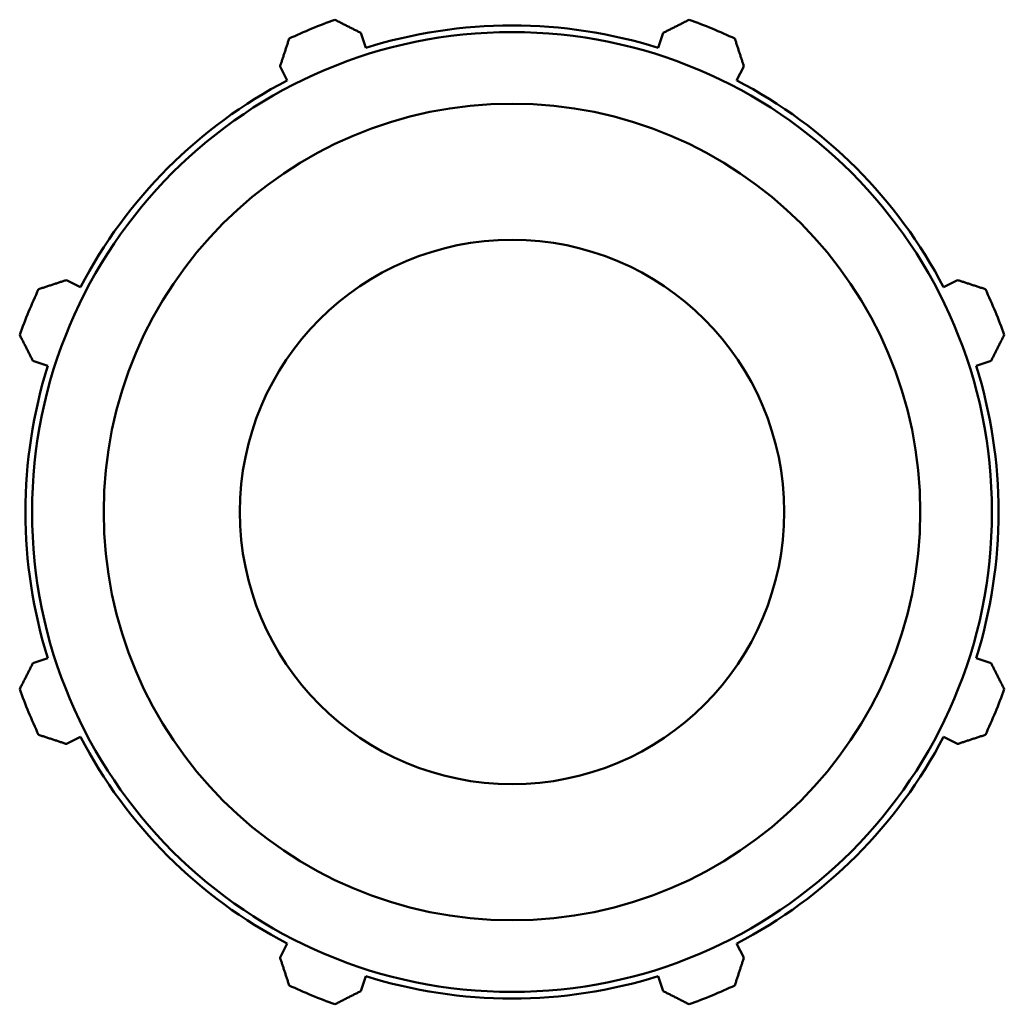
# Model space of a CAD drawing. Header units: inches. Extents: x -3.4 to 52.6, y -12.4 to 33.2.
# Tile 6 of 7: x 40.4 to 42.8, y 12.2 to 14.6. Entities that reach past the tile are written whole.
import ezdxf

# ---------------------------------------------------------------- set-up
doc = ezdxf.new("R2010")
doc.units = ezdxf.units.IN
doc.header["$MEASUREMENT"] = 0
doc.layers.add('Visible (ANSI)', color=7, linetype='Continuous', lineweight=50)

msp = doc.modelspace()

# ---------------------------------------------------------------- linework, layer by layer
at = {"layer": 'Visible (ANSI)'}
for p, q in [((41.2453, 14.5382), (41.2339, 14.5743)), ((41.9614, 14.5743), (41.95, 14.5382)), ((41.0391, 14.4936), (41.0566, 14.4601)), ((42.1387, 14.4601), (42.1562, 14.4936)), ((40.5583, 13.9618), (40.5247, 13.9792)), ((42.6706, 13.9792), (42.6371, 13.9618)), ((40.4441, 13.7844), (40.4801, 13.773)), ((42.7152, 13.773), (42.7513, 13.7844)), ((40.4801, 13.0683), (40.4441, 13.0569)), ((42.7513, 13.0569), (42.7152, 13.0683)), ((40.5247, 12.8621), (40.5583, 12.8796)), ((42.6371, 12.8796), (42.6706, 12.8621)), ((41.0566, 12.3813), (41.0391, 12.3477)), ((42.1562, 12.3477), (42.1387, 12.3813)), ((41.2339, 12.2671), (41.2453, 12.3031)), ((41.95, 12.3031), (41.9614, 12.2671))]:
    msp.add_line(p, q, dxfattribs=at)
for radius in [1.1558, 0.9833, 0.6555]:
    msp.add_circle((41.5977, 13.4207), radius, dxfattribs=at)
for radius, start, end in [(1.26, 109.792, 115.208), (1.26, 64.792, 70.208), (1.1718, 72.5, 107.5), (1.1718, 117.5, 152.5), (1.1718, 27.5, 62.5), (1.26, 154.792, 160.208), (1.26, 19.792, 25.208), (1.1718, 162.5, 197.5), (1.1718, 342.5, 17.5), (1.26, 199.792, 205.208), (1.26, 334.792, 340.208), (1.1718, 207.5, 242.5), (1.1718, 297.5, 332.5), (1.1718, 252.5, 287.5), (1.26, 244.792, 250.208), (1.26, 289.792, 295.208)]:
    msp.add_arc((41.5977, 13.4207), radius, start, end, dxfattribs=at)
for points, weights in [([(41.171, 14.6062), (41.2031, 14.5899), (41.2339, 14.5743)], [1, 1.00088480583, 1.00095262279]), ([(41.9614, 14.5743), (41.9922, 14.5899), (42.0243, 14.6062)], [1.00095262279, 1.00088480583, 1]), ([(41.0391, 14.4936), (41.0499, 14.5265), (41.061, 14.5607)], [1.00095262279, 1.00088480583, 1]), ([(42.1343, 14.5607), (42.1455, 14.5265), (42.1562, 14.4936)], [1, 1.00088480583, 1.00095262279]), ([(40.4577, 13.9573), (40.4919, 13.9685), (40.5247, 13.9792)], [1, 1.00088480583, 1.00095262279]), ([(42.6706, 13.9792), (42.7035, 13.9685), (42.7377, 13.9573)], [1.00095262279, 1.00088480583, 1]), ([(40.4441, 13.7844), (40.4284, 13.8152), (40.4121, 13.8473)], [1.00095262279, 1.00088480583, 1]), ([(42.7832, 13.8473), (42.7669, 13.8152), (42.7513, 13.7844)], [1, 1.00088480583, 1.00095262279]), ([(40.4121, 12.994), (40.4284, 13.0261), (40.4441, 13.0569)], [1, 1.00088480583, 1.00095262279]), ([(42.7513, 13.0569), (42.7669, 13.0261), (42.7832, 12.994)], [1.00095262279, 1.00088480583, 1]), ([(40.5247, 12.8621), (40.4919, 12.8729), (40.4577, 12.884)], [1.00095262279, 1.00088480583, 1]), ([(42.7377, 12.884), (42.7035, 12.8729), (42.6706, 12.8621)], [1, 1.00088480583, 1.00095262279]), ([(41.061, 12.2807), (41.0499, 12.3149), (41.0391, 12.3477)], [1, 1.00088480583, 1.00095262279]), ([(42.1562, 12.3477), (42.1455, 12.3149), (42.1343, 12.2807)], [1.00095262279, 1.00088480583, 1]), ([(41.2339, 12.2671), (41.2031, 12.2514), (41.171, 12.2351)], [1.00095262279, 1.00088480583, 1]), ([(42.0243, 12.2351), (41.9922, 12.2514), (41.9614, 12.2671)], [1, 1.00088480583, 1.00095262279])]:
    msp.add_rational_spline(points, weights, degree=2, dxfattribs=at)

doc.saveas('drawing.dxf')
